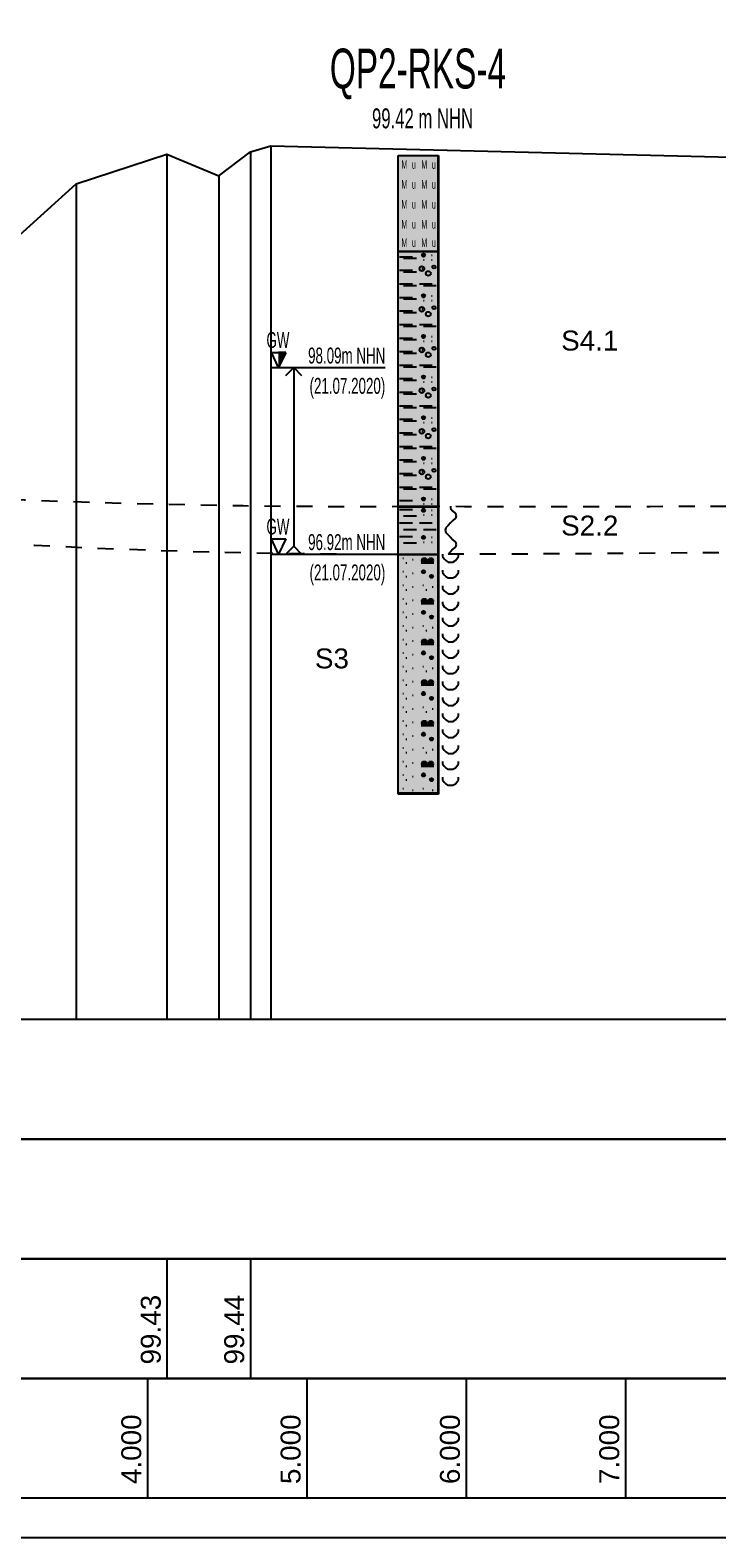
# Model space of a CAD drawing. Header units: metres. Extents: x -17 to 824, y 89 to 134.
# Tile 18 of 80: x 103.26 to 107.57, y 90.75 to 100.21. Entities that reach past the tile are written whole.
import ezdxf
from ezdxf.enums import TextEntityAlignment as Align

# ---------------------------------------------------------------- set-up
doc = ezdxf.new("R2010")
doc.units = ezdxf.units.M
doc.linetypes.add('ACAD_ISO03W100', pattern=[30, 12, -18])
for name, color, linetype in [('BG_GT_DC_RKS', 249, 'Continuous'), ('BG_GT_SCHICHT', 3, 'ACAD_ISO03W100'), ('BG_GT_TE', 6, 'Continuous'), ('BW_KOERP_GESCH', 126, 'Continuous'), ('BW_Z_BEM', 52, 'Continuous'), ('ZZ_GITTER', 40, 'Continuous')]:
    doc.layers.add(name, color=color, linetype=linetype)
doc.layers.add('ZZ_AFENSTER', color=6, linetype='Continuous', plot=False)
doc.styles.add('ARI025_V_50', font='arial.ttf', dxfattribs={"height": 0.125})
doc.styles.add('Arial', font='arial.ttf')
doc.styles.get("Standard").update_dxf_attribs({"font": 'arial.ttf'})

# ---------------------------------------------------------------- blocks, each defined once
blk = doc.blocks.new('QP2-RKS-4')
for p, q in [((-0.00255, 0), (0.00255, 0)), ((-0.00255, -0.0121), (-0.00255, 0)), ((-0.00255, 0), (0.00245, 0)), ((-0.00255, -0.08), (-0.00255, 0)), ((0.00245, 0), (0.00245, -0.08)), ((0.00255, 0), (0.00255, -0.0121)), ((-0.00255, -0.012), (0.00255, -0.012)), ((-0.00255, -0.0441), (-0.00255, -0.012)), ((0.00255, -0.0121), (-0.00255, -0.0121)), ((-0.00235, -0.0127), (-0.00075, -0.0127)), ((-0.00185, -0.0129), (-0.00025, -0.0129)), ((0.00045, -0.0125), (0.00085, -0.0125)), ((0.00046, -0.01245), (0.00084, -0.01245)), ((0.00046, -0.01255), (0.00084, -0.01255)), ((0.00048, -0.0124), (0.00082, -0.0124)), ((0.00048, -0.0126), (0.00082, -0.0126)), ((0.00052, -0.01235), (0.00078, -0.01235)), ((0.00052, -0.01265), (0.00078, -0.01265)), ((0.00065, -0.0131), (0.00075, -0.0131)), ((0.00165, -0.0125), (0.00175, -0.0125)), ((0.00165, -0.0131), (0.00175, -0.0131)), ((0.00255, -0.012), (0.00255, -0.0441)), ((-0.00235, -0.0144), (-0.00075, -0.0144)), ((-0.00185, -0.0146), (-0.00025, -0.0146)), ((0.00045, -0.0142), (0.00055, -0.0142)), ((-0.00235, -0.0161), (-0.00075, -0.0161)), ((-0.00185, -0.0163), (-0.00025, -0.0163)), ((0.00015, -0.0161), (0.00175, -0.0161)), ((0.00065, -0.0163), (0.00225, -0.0163)), ((-0.00235, -0.0178), (-0.00075, -0.0178)), ((-0.00185, -0.018), (-0.00025, -0.018)), ((0.00045, -0.0176), (0.00085, -0.0176)), ((0.00046, -0.01755), (0.00084, -0.01755)), ((0.00046, -0.01765), (0.00084, -0.01765)), ((0.00048, -0.0175), (0.00082, -0.0175)), ((0.00048, -0.0177), (0.00082, -0.0177)), ((0.00052, -0.01745), (0.00078, -0.01745)), ((0.00052, -0.01775), (0.00078, -0.01775)), ((0.00065, -0.0182), (0.00075, -0.0182)), ((0.00165, -0.0176), (0.00175, -0.0176)), ((0.00165, -0.0182), (0.00175, -0.0182)), ((-0.00235, -0.0195), (-0.00075, -0.0195)), ((-0.00185, -0.0197), (-0.00025, -0.0197)), ((0.00045, -0.0193), (0.00055, -0.0193)), ((-0.00235, -0.0212), (-0.00075, -0.0212)), ((-0.00185, -0.0214), (-0.00025, -0.0214)), ((0.00015, -0.0212), (0.00175, -0.0212)), ((0.00046, -0.02265), (0.00084, -0.02265)), ((0.00048, -0.0226), (0.00082, -0.0226)), ((0.00052, -0.02255), (0.00078, -0.02255)), ((0.00065, -0.0214), (0.00225, -0.0214)), ((-0.00235, -0.0229), (-0.00075, -0.0229)), ((-0.00185, -0.0231), (-0.00025, -0.0231)), ((0.00045, -0.0227), (0.00085, -0.0227)), ((0.00045, -0.0244), (0.00055, -0.0244)), ((0.00046, -0.02275), (0.00084, -0.02275)), ((0.00048, -0.0228), (0.00082, -0.0228)), ((0.00052, -0.02285), (0.00078, -0.02285)), ((0.00065, -0.0233), (0.00075, -0.0233)), ((0.00165, -0.0227), (0.00175, -0.0227)), ((0.00165, -0.0233), (0.00175, -0.0233)), ((-0.00235, -0.0246), (-0.00075, -0.0246)), ((-0.00235, -0.0263), (-0.00075, -0.0263)), ((-0.00185, -0.0248), (-0.00025, -0.0248)), ((0.00015, -0.0263), (0.00175, -0.0263)), ((-0.00235, -0.028), (-0.00075, -0.028)), ((-0.00185, -0.0265), (-0.00025, -0.0265)), ((-0.00185, -0.0282), (-0.00025, -0.0282)), ((0.00045, -0.0278), (0.00085, -0.0278)), ((0.00046, -0.02775), (0.00084, -0.02775)), ((0.00046, -0.02785), (0.00084, -0.02785)), ((0.00048, -0.0277), (0.00082, -0.0277)), ((0.00048, -0.0279), (0.00082, -0.0279)), ((0.00052, -0.02765), (0.00078, -0.02765)), ((0.00052, -0.02795), (0.00078, -0.02795)), ((0.00065, -0.0265), (0.00225, -0.0265)), ((0.00165, -0.0278), (0.00175, -0.0278)), ((-0.00235, -0.0297), (-0.00075, -0.0297)), ((-0.00185, -0.0299), (-0.00025, -0.0299)), ((0.00045, -0.0295), (0.00055, -0.0295)), ((0.00065, -0.0284), (0.00075, -0.0284)), ((0.00165, -0.0284), (0.00175, -0.0284)), ((-0.00235, -0.0314), (-0.00075, -0.0314)), ((-0.00185, -0.0316), (-0.00025, -0.0316)), ((0.00015, -0.0314), (0.00175, -0.0314)), ((0.00065, -0.0316), (0.00225, -0.0316)), ((-0.00235, -0.0331), (-0.00075, -0.0331)), ((-0.00185, -0.0333), (-0.00025, -0.0333)), ((0.00045, -0.0329), (0.00085, -0.0329)), ((0.00046, -0.03285), (0.00084, -0.03285)), ((0.00046, -0.03295), (0.00084, -0.03295)), ((0.00048, -0.0328), (0.00082, -0.0328)), ((0.00048, -0.033), (0.00082, -0.033)), ((0.00052, -0.03275), (0.00078, -0.03275)), ((0.00052, -0.03305), (0.00078, -0.03305)), ((0.00065, -0.0335), (0.00075, -0.0335)), ((0.00165, -0.0329), (0.00175, -0.0329)), ((0.00165, -0.0335), (0.00175, -0.0335)), ((-0.00235, -0.0348), (-0.00075, -0.0348)), ((-0.00185, -0.035), (-0.00025, -0.035)), ((0.00045, -0.0346), (0.00055, -0.0346)), ((-0.00235, -0.0365), (-0.00075, -0.0365)), ((-0.00185, -0.0367), (-0.00025, -0.0367)), ((0.00015, -0.0365), (0.00175, -0.0365)), ((0.00065, -0.0367), (0.00225, -0.0367)), ((-0.00235, -0.0382), (-0.00075, -0.0382)), ((-0.00185, -0.0384), (-0.00025, -0.0384)), ((0.00045, -0.038), (0.00085, -0.038)), ((0.00045, -0.0397), (0.00055, -0.0397)), ((0.00046, -0.03795), (0.00084, -0.03795)), ((0.00046, -0.03805), (0.00084, -0.03805)), ((0.00048, -0.0379), (0.00082, -0.0379)), ((0.00048, -0.0381), (0.00082, -0.0381)), ((0.00052, -0.03785), (0.00078, -0.03785)), ((0.00052, -0.03815), (0.00078, -0.03815)), ((0.00065, -0.0386), (0.00075, -0.0386)), ((0.00165, -0.038), (0.00175, -0.038)), ((0.00165, -0.0386), (0.00175, -0.0386)), ((-0.00235, -0.0399), (-0.00075, -0.0399)), ((-0.00235, -0.0416), (-0.00075, -0.0416)), ((-0.00185, -0.0401), (-0.00025, -0.0401)), ((0.00015, -0.0416), (0.00175, -0.0416)), ((-0.00235, -0.0433), (-0.00075, -0.0433)), ((-0.00185, -0.0418), (-0.00025, -0.0418)), ((0.00045, -0.0431), (0.00085, -0.0431)), ((0.00046, -0.04305), (0.00084, -0.04305)), ((0.00046, -0.04315), (0.00084, -0.04315)), ((0.00048, -0.043), (0.00082, -0.043)), ((0.00048, -0.0432), (0.00082, -0.0432)), ((0.00052, -0.04295), (0.00078, -0.04295)), ((0.00052, -0.04325), (0.00078, -0.04325)), ((0.00065, -0.0418), (0.00225, -0.0418)), ((0.00165, -0.0431), (0.00175, -0.0431)), ((-0.00255, -0.044), (0.00255, -0.044)), ((-0.00255, -0.0501), (-0.00255, -0.044)), ((0.00255, -0.0441), (-0.00255, -0.0441)), ((-0.00235, -0.0444), (-0.00075, -0.0444)), ((-0.00185, -0.0452), (-0.00025, -0.0452)), ((0.00045, -0.0445), (0.00085, -0.0445)), ((0.00046, -0.04445), (0.00084, -0.04445)), ((0.00046, -0.04455), (0.00084, -0.04455)), ((0.00048, -0.0444), (0.00082, -0.0444)), ((0.00048, -0.0446), (0.00082, -0.0446)), ((0.00052, -0.04435), (0.00078, -0.04435)), ((0.00052, -0.04465), (0.00078, -0.04465)), ((0.00065, -0.0437), (0.00075, -0.0437)), ((0.00065, -0.0451), (0.00075, -0.0451)), ((0.00165, -0.0437), (0.00175, -0.0437)), ((0.00165, -0.0445), (0.00175, -0.0445)), ((0.00165, -0.0451), (0.00175, -0.0451)), ((0.00255, -0.044), (0.00255, -0.0501)), ((0.00405, -0.044), (0.00405, -0.0443)), ((0.00405, -0.0443), (0.00435, -0.0446)), ((0.00435, -0.0446), (0.00465, -0.0449)), ((0.00465, -0.0449), (0.00475, -0.0452)), ((0.00475, -0.0452), (0.00465, -0.0455)), ((-0.00235, -0.0461), (-0.00075, -0.0461)), ((-0.00185, -0.0469), (-0.00025, -0.0469)), ((0.00015, -0.0461), (0.00175, -0.0461)), ((0.00065, -0.0469), (0.00225, -0.0469)), ((0.00345, -0.0467), (0.00335, -0.047)), ((0.00335, -0.047), (0.00345, -0.0473)), ((0.00375, -0.0464), (0.00345, -0.0467)), ((0.00405, -0.0461), (0.00375, -0.0464)), ((0.00435, -0.0458), (0.00405, -0.0461)), ((0.00465, -0.0455), (0.00435, -0.0458)), ((-0.00235, -0.0478), (-0.00075, -0.0478)), ((-0.00185, -0.0486), (-0.00025, -0.0486)), ((0.00045, -0.0479), (0.00085, -0.0479)), ((0.00046, -0.04785), (0.00084, -0.04785)), ((0.00046, -0.04795), (0.00084, -0.04795)), ((0.00048, -0.0478), (0.00082, -0.0478)), ((0.00048, -0.048), (0.00082, -0.048)), ((0.00052, -0.04775), (0.00078, -0.04775)), ((0.00052, -0.04805), (0.00078, -0.04805)), ((0.00065, -0.0485), (0.00075, -0.0485)), ((0.00165, -0.0479), (0.00175, -0.0479)), ((0.00165, -0.0485), (0.00175, -0.0485)), ((0.00345, -0.0473), (0.00375, -0.0476)), ((0.00375, -0.0476), (0.00405, -0.0479)), ((0.00405, -0.0479), (0.00435, -0.0482)), ((0.00435, -0.0482), (0.00465, -0.0485)), ((0.00465, -0.0491), (0.00435, -0.0494)), ((0.00465, -0.0485), (0.00475, -0.0488)), ((0.00475, -0.0488), (0.00465, -0.0491)), ((-0.00255, -0.05), (0.00255, -0.05)), ((-0.00255, -0.0801), (-0.00255, -0.05)), ((0.00255, -0.0501), (-0.00255, -0.0501)), ((-0.00195, -0.0505), (-0.00185, -0.0505)), ((-0.00075, -0.0507), (-0.00065, -0.0507)), ((0.00045, -0.05075), (0.00105, -0.05075)), ((0.00045, -0.0508), (0.00105, -0.0508)), ((0.00045, -0.05085), (0.00105, -0.05085)), ((0.00047, -0.0507), (0.00103, -0.0507)), ((0.00047, -0.0509), (0.00103, -0.0509)), ((0.00049, -0.05065), (0.00101, -0.05065)), ((0.00049, -0.05095), (0.00101, -0.05095)), ((0.00053, -0.0506), (0.00097, -0.0506)), ((0.00053, -0.051), (0.00097, -0.051)), ((0.00058, -0.05055), (0.00092, -0.05055)), ((0.00058, -0.05105), (0.00092, -0.05105)), ((0.00125, -0.05075), (0.00185, -0.05075)), ((0.00125, -0.0508), (0.00185, -0.0508)), ((0.00125, -0.05085), (0.00185, -0.05085)), ((0.00127, -0.0507), (0.00183, -0.0507)), ((0.00127, -0.0509), (0.00183, -0.0509)), ((0.00129, -0.05065), (0.00181, -0.05065)), ((0.00129, -0.05095), (0.00181, -0.05095)), ((0.00133, -0.0506), (0.00177, -0.0506)), ((0.00133, -0.051), (0.00177, -0.051)), ((0.00138, -0.05055), (0.00172, -0.05055)), ((0.00138, -0.05105), (0.00172, -0.05105)), ((0.00255, -0.05), (0.00255, -0.0801)), ((0.00305, -0.05), (0.00305, -0.0503)), ((0.00305, -0.0503), (0.00325, -0.0506)), ((0.00325, -0.0506), (0.00345, -0.0508)), ((0.00345, -0.0508), (0.00375, -0.051)), ((0.00405, -0.0497), (0.00375, -0.05)), ((0.00375, -0.051), (0.00405, -0.051)), ((0.00435, -0.0494), (0.00405, -0.0497)), ((0.00405, -0.051), (0.00435, -0.051)), ((0.00435, -0.051), (0.00465, -0.0508)), ((0.00465, -0.0508), (0.00485, -0.0506)), ((0.00485, -0.0506), (0.00505, -0.0503)), ((0.00505, -0.0503), (0.00505, -0.05)), ((-0.00195, -0.0522), (-0.00185, -0.0522)), ((-0.00155, -0.0511), (-0.00145, -0.0511)), ((-0.00155, -0.0528), (-0.00145, -0.0528)), ((-0.00075, -0.0524), (-0.00065, -0.0524)), ((0.00035, -0.0511), (0.00195, -0.0511)), ((0.00045, -0.0522), (0.00085, -0.0522)), ((0.00046, -0.05215), (0.00084, -0.05215)), ((0.00046, -0.05225), (0.00084, -0.05225)), ((0.00048, -0.0521), (0.00082, -0.0521)), ((0.00048, -0.0523), (0.00082, -0.0523)), ((0.00052, -0.05205), (0.00078, -0.05205)), ((0.00052, -0.05235), (0.00078, -0.05235)), ((0.00145, -0.0528), (0.00185, -0.0528)), ((0.00146, -0.05275), (0.00184, -0.05275)), ((0.00146, -0.05285), (0.00184, -0.05285)), ((0.00148, -0.0527), (0.00182, -0.0527)), ((0.00148, -0.0529), (0.00182, -0.0529)), ((0.00152, -0.05265), (0.00178, -0.05265)), ((0.00152, -0.05295), (0.00178, -0.05295)), ((0.00305, -0.052), (0.00305, -0.0523)), ((0.00305, -0.0523), (0.00325, -0.0526)), ((0.00325, -0.0526), (0.00345, -0.0528)), ((0.00345, -0.0528), (0.00375, -0.053)), ((0.00435, -0.053), (0.00465, -0.0528)), ((0.00465, -0.0528), (0.00485, -0.0526)), ((0.00485, -0.0526), (0.00505, -0.0523)), ((0.00505, -0.0523), (0.00505, -0.052)), ((-0.00195, -0.0539), (-0.00185, -0.0539)), ((-0.00155, -0.0545), (-0.00145, -0.0545)), ((-0.00075, -0.0541), (-0.00065, -0.0541)), ((0.00055, -0.0539), (0.00065, -0.0539)), ((0.00095, -0.0545), (0.00105, -0.0545)), ((0.00175, -0.0541), (0.00185, -0.0541)), ((0.00305, -0.054), (0.00305, -0.0543)), ((0.00305, -0.0543), (0.00325, -0.0546)), ((0.00325, -0.0546), (0.00345, -0.0548)), ((0.00345, -0.0548), (0.00375, -0.055)), ((0.00375, -0.053), (0.00405, -0.053)), ((0.00405, -0.053), (0.00435, -0.053)), ((0.00435, -0.055), (0.00465, -0.0548)), ((0.00465, -0.0548), (0.00485, -0.0546)), ((0.00485, -0.0546), (0.00505, -0.0543)), ((0.00505, -0.0543), (0.00505, -0.054)), ((-0.00195, -0.0556), (-0.00185, -0.0556)), ((-0.00155, -0.0562), (-0.00145, -0.0562)), ((-0.00075, -0.0558), (-0.00065, -0.0558)), ((0.00035, -0.0562), (0.00195, -0.0562)), ((0.00045, -0.05585), (0.00105, -0.05585)), ((0.00045, -0.0559), (0.00105, -0.0559)), ((0.00045, -0.05595), (0.00105, -0.05595)), ((0.00047, -0.0558), (0.00103, -0.0558)), ((0.00047, -0.056), (0.00103, -0.056)), ((0.00049, -0.05575), (0.00101, -0.05575)), ((0.00049, -0.05605), (0.00101, -0.05605)), ((0.00053, -0.0557), (0.00097, -0.0557)), ((0.00053, -0.0561), (0.00097, -0.0561)), ((0.00058, -0.05565), (0.00092, -0.05565)), ((0.00058, -0.05615), (0.00092, -0.05615)), ((0.00125, -0.05585), (0.00185, -0.05585)), ((0.00125, -0.0559), (0.00185, -0.0559)), ((0.00125, -0.05595), (0.00185, -0.05595)), ((0.00127, -0.0558), (0.00183, -0.0558)), ((0.00127, -0.056), (0.00183, -0.056)), ((0.00129, -0.05575), (0.00181, -0.05575)), ((0.00129, -0.05605), (0.00181, -0.05605)), ((0.00133, -0.0557), (0.00177, -0.0557)), ((0.00133, -0.0561), (0.00177, -0.0561)), ((0.00138, -0.05565), (0.00172, -0.05565)), ((0.00138, -0.05615), (0.00172, -0.05615)), ((0.00305, -0.056), (0.00305, -0.0563)), ((0.00305, -0.0563), (0.00325, -0.0566)), ((0.00325, -0.0566), (0.00345, -0.0568)), ((0.00375, -0.055), (0.00405, -0.055)), ((0.00405, -0.055), (0.00435, -0.055)), ((0.00465, -0.0568), (0.00485, -0.0566)), ((0.00485, -0.0566), (0.00505, -0.0563)), ((0.00505, -0.0563), (0.00505, -0.056)), ((-0.00195, -0.0573), (-0.00185, -0.0573)), ((-0.00155, -0.0579), (-0.00145, -0.0579)), ((-0.00075, -0.0575), (-0.00065, -0.0575)), ((0.00045, -0.0573), (0.00085, -0.0573)), ((0.00046, -0.05725), (0.00084, -0.05725)), ((0.00046, -0.05735), (0.00084, -0.05735)), ((0.00048, -0.0572), (0.00082, -0.0572)), ((0.00048, -0.0574), (0.00082, -0.0574)), ((0.00052, -0.05715), (0.00078, -0.05715)), ((0.00052, -0.05745), (0.00078, -0.05745)), ((0.00145, -0.0579), (0.00185, -0.0579)), ((0.00146, -0.05785), (0.00184, -0.05785)), ((0.00146, -0.05795), (0.00184, -0.05795)), ((0.00148, -0.0578), (0.00182, -0.0578)), ((0.00148, -0.058), (0.00182, -0.058)), ((0.00152, -0.05775), (0.00178, -0.05775)), ((0.00152, -0.05805), (0.00178, -0.05805)), ((0.00305, -0.058), (0.00305, -0.0583)), ((0.00305, -0.0583), (0.00325, -0.0586)), ((0.00325, -0.0586), (0.00345, -0.0588)), ((0.00345, -0.0568), (0.00375, -0.057)), ((0.00375, -0.057), (0.00405, -0.057)), ((0.00405, -0.057), (0.00435, -0.057)), ((0.00435, -0.057), (0.00465, -0.0568)), ((0.00465, -0.0588), (0.00485, -0.0586)), ((0.00485, -0.0586), (0.00505, -0.0583)), ((0.00505, -0.0583), (0.00505, -0.058)), ((-0.00195, -0.059), (-0.00185, -0.059)), ((-0.00155, -0.0596), (-0.00145, -0.0596)), ((-0.00075, -0.0592), (-0.00065, -0.0592)), ((0.00055, -0.059), (0.00065, -0.059)), ((0.00095, -0.0596), (0.00105, -0.0596)), ((0.00175, -0.0592), (0.00185, -0.0592)), ((0.00305, -0.06), (0.00305, -0.0603)), ((0.00305, -0.0603), (0.00325, -0.0606)), ((0.00345, -0.0588), (0.00375, -0.059)), ((0.00375, -0.059), (0.00405, -0.059)), ((0.00405, -0.059), (0.00435, -0.059)), ((0.00435, -0.059), (0.00465, -0.0588)), ((0.00485, -0.0606), (0.00505, -0.0603)), ((0.00505, -0.0603), (0.00505, -0.06)), ((-0.00195, -0.0607), (-0.00185, -0.0607)), ((-0.00195, -0.0624), (-0.00185, -0.0624)), ((-0.00155, -0.0613), (-0.00145, -0.0613)), ((-0.00075, -0.0609), (-0.00065, -0.0609)), ((0.00035, -0.0613), (0.00195, -0.0613)), ((0.00045, -0.06095), (0.00105, -0.06095)), ((0.00045, -0.061), (0.00105, -0.061)), ((0.00045, -0.06105), (0.00105, -0.06105)), ((0.00045, -0.0624), (0.00085, -0.0624)), ((0.00046, -0.06235), (0.00084, -0.06235)), ((0.00047, -0.0609), (0.00103, -0.0609)), ((0.00047, -0.0611), (0.00103, -0.0611)), ((0.00048, -0.0623), (0.00082, -0.0623)), ((0.00049, -0.06085), (0.00101, -0.06085)), ((0.00049, -0.06115), (0.00101, -0.06115)), ((0.00052, -0.06225), (0.00078, -0.06225)), ((0.00053, -0.0608), (0.00097, -0.0608)), ((0.00053, -0.0612), (0.00097, -0.0612)), ((0.00058, -0.06075), (0.00092, -0.06075)), ((0.00058, -0.06125), (0.00092, -0.06125)), ((0.00125, -0.06095), (0.00185, -0.06095)), ((0.00125, -0.061), (0.00185, -0.061)), ((0.00125, -0.06105), (0.00185, -0.06105)), ((0.00127, -0.0609), (0.00183, -0.0609)), ((0.00127, -0.0611), (0.00183, -0.0611)), ((0.00129, -0.06085), (0.00181, -0.06085)), ((0.00129, -0.06115), (0.00181, -0.06115)), ((0.00133, -0.0608), (0.00177, -0.0608)), ((0.00133, -0.0612), (0.00177, -0.0612)), ((0.00138, -0.06075), (0.00172, -0.06075)), ((0.00138, -0.06125), (0.00172, -0.06125)), ((0.00305, -0.062), (0.00305, -0.0623)), ((0.00305, -0.0623), (0.00325, -0.0626)), ((0.00325, -0.0606), (0.00345, -0.0608)), ((0.00345, -0.0608), (0.00375, -0.061)), ((0.00375, -0.061), (0.00405, -0.061)), ((0.00405, -0.061), (0.00435, -0.061)), ((0.00435, -0.061), (0.00465, -0.0608)), ((0.00465, -0.0608), (0.00485, -0.0606)), ((0.00485, -0.0626), (0.00505, -0.0623)), ((0.00505, -0.0623), (0.00505, -0.062)), ((-0.00195, -0.0641), (-0.00185, -0.0641)), ((-0.00155, -0.063), (-0.00145, -0.063)), ((-0.00075, -0.0626), (-0.00065, -0.0626)), ((0.00046, -0.06245), (0.00084, -0.06245)), ((0.00048, -0.0625), (0.00082, -0.0625)), ((0.00052, -0.06255), (0.00078, -0.06255)), ((0.00055, -0.0641), (0.00065, -0.0641)), ((0.00145, -0.063), (0.00185, -0.063)), ((0.00146, -0.06295), (0.00184, -0.06295)), ((0.00146, -0.06305), (0.00184, -0.06305)), ((0.00148, -0.0629), (0.00182, -0.0629)), ((0.00148, -0.0631), (0.00182, -0.0631)), ((0.00152, -0.06285), (0.00178, -0.06285)), ((0.00152, -0.06315), (0.00178, -0.06315)), ((0.00305, -0.064), (0.00305, -0.0643)), ((0.00325, -0.0626), (0.00345, -0.0628)), ((0.00345, -0.0628), (0.00375, -0.063)), ((0.00375, -0.063), (0.00405, -0.063)), ((0.00405, -0.063), (0.00435, -0.063)), ((0.00435, -0.063), (0.00465, -0.0628)), ((0.00465, -0.0628), (0.00485, -0.0626)), ((0.00505, -0.0643), (0.00505, -0.064)), ((-0.00195, -0.0658), (-0.00185, -0.0658)), ((-0.00155, -0.0647), (-0.00145, -0.0647)), ((-0.00075, -0.0643), (-0.00065, -0.0643)), ((-0.00075, -0.066), (-0.00065, -0.066)), ((0.00045, -0.06605), (0.00105, -0.06605)), ((0.00045, -0.0661), (0.00105, -0.0661)), ((0.00045, -0.06615), (0.00105, -0.06615)), ((0.00047, -0.066), (0.00103, -0.066)), ((0.00049, -0.06595), (0.00101, -0.06595)), ((0.00053, -0.0659), (0.00097, -0.0659)), ((0.00058, -0.06585), (0.00092, -0.06585)), ((0.00095, -0.0647), (0.00105, -0.0647)), ((0.00125, -0.06605), (0.00185, -0.06605)), ((0.00125, -0.0661), (0.00185, -0.0661)), ((0.00125, -0.06615), (0.00185, -0.06615)), ((0.00127, -0.066), (0.00183, -0.066)), ((0.00129, -0.06595), (0.00181, -0.06595)), ((0.00133, -0.0659), (0.00177, -0.0659)), ((0.00138, -0.06585), (0.00172, -0.06585)), ((0.00175, -0.0643), (0.00185, -0.0643)), ((0.00305, -0.0643), (0.00325, -0.0646)), ((0.00305, -0.066), (0.00305, -0.0663)), ((0.00325, -0.0646), (0.00345, -0.0648)), ((0.00345, -0.0648), (0.00375, -0.065)), ((0.00375, -0.065), (0.00405, -0.065)), ((0.00405, -0.065), (0.00435, -0.065)), ((0.00435, -0.065), (0.00465, -0.0648)), ((0.00465, -0.0648), (0.00485, -0.0646)), ((0.00485, -0.0646), (0.00505, -0.0643)), ((0.00505, -0.0663), (0.00505, -0.066)), ((-0.00195, -0.0675), (-0.00185, -0.0675)), ((-0.00155, -0.0664), (-0.00145, -0.0664)), ((-0.00075, -0.0677), (-0.00065, -0.0677)), ((0.00035, -0.0664), (0.00195, -0.0664)), ((0.00045, -0.0675), (0.00085, -0.0675)), ((0.00046, -0.06745), (0.00084, -0.06745)), ((0.00046, -0.06755), (0.00084, -0.06755)), ((0.00047, -0.0662), (0.00103, -0.0662)), ((0.00048, -0.0674), (0.00082, -0.0674)), ((0.00048, -0.0676), (0.00082, -0.0676)), ((0.00049, -0.06625), (0.00101, -0.06625)), ((0.00052, -0.06735), (0.00078, -0.06735)), ((0.00052, -0.06765), (0.00078, -0.06765)), ((0.00053, -0.0663), (0.00097, -0.0663)), ((0.00058, -0.06635), (0.00092, -0.06635)), ((0.00127, -0.0662), (0.00183, -0.0662)), ((0.00129, -0.06625), (0.00181, -0.06625)), ((0.00133, -0.0663), (0.00177, -0.0663)), ((0.00138, -0.06635), (0.00172, -0.06635)), ((0.00146, -0.06805), (0.00184, -0.06805)), ((0.00148, -0.068), (0.00182, -0.068)), ((0.00152, -0.06795), (0.00178, -0.06795)), ((0.00305, -0.0663), (0.00325, -0.0666)), ((0.00305, -0.068), (0.00305, -0.0683)), ((0.00325, -0.0666), (0.00345, -0.0668)), ((0.00345, -0.0668), (0.00375, -0.067)), ((0.00375, -0.067), (0.00405, -0.067)), ((0.00405, -0.067), (0.00435, -0.067)), ((0.00435, -0.067), (0.00465, -0.0668)), ((0.00465, -0.0668), (0.00485, -0.0666)), ((0.00485, -0.0666), (0.00505, -0.0663)), ((0.00505, -0.0683), (0.00505, -0.068)), ((-0.00195, -0.0692), (-0.00185, -0.0692)), ((-0.00155, -0.0681), (-0.00145, -0.0681)), ((-0.00155, -0.0698), (-0.00145, -0.0698)), ((-0.00075, -0.0694), (-0.00065, -0.0694)), ((0.00055, -0.0692), (0.00065, -0.0692)), ((0.00095, -0.0698), (0.00105, -0.0698)), ((0.00145, -0.0681), (0.00185, -0.0681)), ((0.00146, -0.06815), (0.00184, -0.06815)), ((0.00148, -0.0682), (0.00182, -0.0682)), ((0.00152, -0.06825), (0.00178, -0.06825)), ((0.00175, -0.0694), (0.00185, -0.0694)), ((0.00305, -0.0683), (0.00325, -0.0686)), ((0.00325, -0.0686), (0.00345, -0.0688)), ((0.00345, -0.0688), (0.00375, -0.069)), ((0.00375, -0.069), (0.00405, -0.069)), ((0.00405, -0.069), (0.00435, -0.069)), ((0.00435, -0.069), (0.00465, -0.0688)), ((0.00465, -0.0688), (0.00485, -0.0686)), ((0.00485, -0.0686), (0.00505, -0.0683)), ((-0.00195, -0.0709), (-0.00185, -0.0709)), ((-0.00155, -0.0715), (-0.00145, -0.0715)), ((-0.00075, -0.0711), (-0.00065, -0.0711)), ((0.00035, -0.0715), (0.00195, -0.0715)), ((0.00045, -0.07115), (0.00105, -0.07115)), ((0.00045, -0.0712), (0.00105, -0.0712)), ((0.00045, -0.07125), (0.00105, -0.07125)), ((0.00047, -0.0711), (0.00103, -0.0711)), ((0.00047, -0.0713), (0.00103, -0.0713)), ((0.00049, -0.07105), (0.00101, -0.07105)), ((0.00049, -0.07135), (0.00101, -0.07135)), ((0.00053, -0.071), (0.00097, -0.071)), ((0.00053, -0.0714), (0.00097, -0.0714)), ((0.00058, -0.07095), (0.00092, -0.07095)), ((0.00058, -0.07145), (0.00092, -0.07145)), ((0.00125, -0.07115), (0.00185, -0.07115)), ((0.00125, -0.0712), (0.00185, -0.0712)), ((0.00125, -0.07125), (0.00185, -0.07125)), ((0.00127, -0.0711), (0.00183, -0.0711)), ((0.00127, -0.0713), (0.00183, -0.0713)), ((0.00129, -0.07105), (0.00181, -0.07105)), ((0.00129, -0.07135), (0.00181, -0.07135)), ((0.00133, -0.071), (0.00177, -0.071)), ((0.00133, -0.0714), (0.00177, -0.0714)), ((0.00138, -0.07095), (0.00172, -0.07095)), ((0.00138, -0.07145), (0.00172, -0.07145)), ((0.00305, -0.07), (0.00305, -0.0703)), ((0.00305, -0.0703), (0.00325, -0.0706)), ((0.00325, -0.0706), (0.00345, -0.0708)), ((0.00345, -0.0708), (0.00375, -0.071)), ((0.00375, -0.071), (0.00405, -0.071)), ((0.00405, -0.071), (0.00435, -0.071)), ((0.00435, -0.071), (0.00465, -0.0708)), ((0.00465, -0.0708), (0.00485, -0.0706)), ((0.00485, -0.0706), (0.00505, -0.0703)), ((0.00505, -0.0703), (0.00505, -0.07)), ((-0.00195, -0.0726), (-0.00185, -0.0726)), ((-0.00155, -0.0732), (-0.00145, -0.0732)), ((-0.00075, -0.0728), (-0.00065, -0.0728)), ((0.00045, -0.0726), (0.00085, -0.0726)), ((0.00046, -0.07255), (0.00084, -0.07255)), ((0.00046, -0.07265), (0.00084, -0.07265)), ((0.00048, -0.0725), (0.00082, -0.0725)), ((0.00048, -0.0727), (0.00082, -0.0727)), ((0.00052, -0.07245), (0.00078, -0.07245)), ((0.00052, -0.07275), (0.00078, -0.07275)), ((0.00145, -0.0732), (0.00185, -0.0732)), ((0.00146, -0.07315), (0.00184, -0.07315)), ((0.00146, -0.07325), (0.00184, -0.07325)), ((0.00148, -0.0731), (0.00182, -0.0731)), ((0.00148, -0.0733), (0.00182, -0.0733)), ((0.00152, -0.07305), (0.00178, -0.07305)), ((0.00152, -0.07335), (0.00178, -0.07335)), ((0.00305, -0.072), (0.00305, -0.0723)), ((0.00305, -0.0723), (0.00325, -0.0726)), ((0.00325, -0.0726), (0.00345, -0.0728)), ((0.00345, -0.0728), (0.00375, -0.073)), ((0.00375, -0.073), (0.00405, -0.073)), ((0.00405, -0.073), (0.00435, -0.073)), ((0.00435, -0.073), (0.00465, -0.0728)), ((0.00465, -0.0728), (0.00485, -0.0726)), ((0.00485, -0.0726), (0.00505, -0.0723)), ((0.00505, -0.0723), (0.00505, -0.072)), ((-0.00195, -0.0743), (-0.00185, -0.0743)), ((-0.00155, -0.0749), (-0.00145, -0.0749)), ((-0.00075, -0.0745), (-0.00065, -0.0745)), ((0.00055, -0.0743), (0.00065, -0.0743)), ((0.00095, -0.0749), (0.00105, -0.0749)), ((0.00175, -0.0745), (0.00185, -0.0745)), ((0.00305, -0.074), (0.00305, -0.0743)), ((0.00305, -0.0743), (0.00325, -0.0746)), ((0.00325, -0.0746), (0.00345, -0.0748)), ((0.00345, -0.0748), (0.00375, -0.075)), ((0.00375, -0.075), (0.00405, -0.075)), ((0.00405, -0.075), (0.00435, -0.075)), ((0.00435, -0.075), (0.00465, -0.0748)), ((0.00465, -0.0748), (0.00485, -0.0746)), ((0.00485, -0.0746), (0.00505, -0.0743)), ((0.00505, -0.0743), (0.00505, -0.074)), ((-0.00195, -0.076), (-0.00185, -0.076)), ((-0.00155, -0.0766), (-0.00145, -0.0766)), ((-0.00075, -0.0762), (-0.00065, -0.0762)), ((0.00035, -0.0766), (0.00195, -0.0766)), ((0.00045, -0.07625), (0.00105, -0.07625)), ((0.00045, -0.0763), (0.00105, -0.0763)), ((0.00045, -0.07635), (0.00105, -0.07635)), ((0.00047, -0.0762), (0.00103, -0.0762)), ((0.00047, -0.0764), (0.00103, -0.0764)), ((0.00049, -0.07615), (0.00101, -0.07615)), ((0.00049, -0.07645), (0.00101, -0.07645)), ((0.00053, -0.0761), (0.00097, -0.0761)), ((0.00053, -0.0765), (0.00097, -0.0765)), ((0.00058, -0.07605), (0.00092, -0.07605)), ((0.00058, -0.07655), (0.00092, -0.07655)), ((0.00125, -0.07625), (0.00185, -0.07625)), ((0.00125, -0.0763), (0.00185, -0.0763)), ((0.00125, -0.07635), (0.00185, -0.07635)), ((0.00127, -0.0762), (0.00183, -0.0762)), ((0.00127, -0.0764), (0.00183, -0.0764)), ((0.00129, -0.07615), (0.00181, -0.07615)), ((0.00129, -0.07645), (0.00181, -0.07645)), ((0.00133, -0.0761), (0.00177, -0.0761)), ((0.00133, -0.0765), (0.00177, -0.0765)), ((0.00138, -0.07605), (0.00172, -0.07605)), ((0.00138, -0.07655), (0.00172, -0.07655)), ((0.00305, -0.076), (0.00305, -0.0763)), ((0.00305, -0.0763), (0.00325, -0.0766)), ((0.00325, -0.0766), (0.00345, -0.0768)), ((0.00345, -0.0768), (0.00375, -0.077)), ((0.00375, -0.077), (0.00405, -0.077)), ((0.00405, -0.077), (0.00435, -0.077)), ((0.00435, -0.077), (0.00465, -0.0768)), ((0.00465, -0.0768), (0.00485, -0.0766)), ((0.00485, -0.0766), (0.00505, -0.0763)), ((0.00505, -0.0763), (0.00505, -0.076)), ((-0.00195, -0.0777), (-0.00185, -0.0777)), ((-0.00195, -0.0794), (-0.00185, -0.0794)), ((-0.00155, -0.0783), (-0.00145, -0.0783)), ((-0.00075, -0.0779), (-0.00065, -0.0779)), ((0.00045, -0.0777), (0.00085, -0.0777)), ((0.00046, -0.07765), (0.00084, -0.07765)), ((0.00046, -0.07775), (0.00084, -0.07775)), ((0.00048, -0.0776), (0.00082, -0.0776)), ((0.00048, -0.0778), (0.00082, -0.0778)), ((0.00052, -0.07755), (0.00078, -0.07755)), ((0.00052, -0.07785), (0.00078, -0.07785)), ((0.00055, -0.0794), (0.00065, -0.0794)), ((0.00145, -0.0783), (0.00185, -0.0783)), ((0.00146, -0.07825), (0.00184, -0.07825)), ((0.00146, -0.07835), (0.00184, -0.07835)), ((0.00148, -0.0782), (0.00182, -0.0782)), ((0.00148, -0.0784), (0.00182, -0.0784)), ((0.00152, -0.07815), (0.00178, -0.07815)), ((0.00152, -0.07845), (0.00178, -0.07845)), ((0.00305, -0.078), (0.00305, -0.0783)), ((0.00305, -0.0783), (0.00325, -0.0786)), ((0.00325, -0.0786), (0.00345, -0.0788)), ((0.00345, -0.0788), (0.00375, -0.079)), ((0.00375, -0.079), (0.00405, -0.079)), ((0.00405, -0.079), (0.00435, -0.079)), ((0.00435, -0.079), (0.00465, -0.0788)), ((0.00465, -0.0788), (0.00485, -0.0786)), ((0.00485, -0.0786), (0.00505, -0.0783)), ((0.00505, -0.0783), (0.00505, -0.078)), ((0.00245, -0.08), (-0.00255, -0.08)), ((0.00255, -0.0801), (-0.00255, -0.0801)), ((-0.00155, -0.08), (-0.00145, -0.08)), ((-0.00075, -0.0796), (-0.00065, -0.0796)), ((0.00095, -0.08), (0.00105, -0.08)), ((0.00175, -0.0796), (0.00185, -0.0796))]:
    blk.add_line(p, q)
at = {"color": 160}
for p, q in [((-0.01755, -0.0266), (-0.01845, -0.0247)), ((-0.01845, -0.0247), (-0.01665, -0.0247)), ((-0.01665, -0.0247), (-0.01755, -0.0266)), ((-0.01665, -0.0247), (-0.01755, -0.0247)), ((-0.01667, -0.02475), (-0.01755, -0.02475)), ((-0.0167, -0.0248), (-0.01755, -0.0248)), ((-0.01672, -0.02485), (-0.01755, -0.02485)), ((-0.01674, -0.0249), (-0.01755, -0.0249)), ((-0.01677, -0.02495), (-0.01755, -0.02495)), ((-0.01679, -0.025), (-0.01755, -0.025)), ((-0.01682, -0.02505), (-0.01755, -0.02505)), ((-0.01684, -0.0251), (-0.01755, -0.0251)), ((-0.01686, -0.02515), (-0.01755, -0.02515)), ((-0.01689, -0.0252), (-0.01755, -0.0252)), ((-0.01691, -0.02525), (-0.01755, -0.02525)), ((-0.01693, -0.0253), (-0.01755, -0.0253)), ((-0.01696, -0.02535), (-0.01755, -0.02535)), ((-0.01698, -0.0254), (-0.01755, -0.0254)), ((-0.01701, -0.02545), (-0.01755, -0.02545)), ((-0.01703, -0.0255), (-0.01755, -0.0255)), ((-0.01705, -0.02555), (-0.01755, -0.02555)), ((-0.01708, -0.0256), (-0.01755, -0.0256)), ((-0.0171, -0.02565), (-0.01755, -0.02565)), ((-0.01712, -0.0257), (-0.01755, -0.0257)), ((-0.01715, -0.02575), (-0.01755, -0.02575)), ((-0.01717, -0.0258), (-0.01755, -0.0258)), ((-0.01719, -0.02585), (-0.01755, -0.02585)), ((-0.01722, -0.0259), (-0.01755, -0.0259)), ((-0.01724, -0.02595), (-0.01755, -0.02595)), ((-0.01727, -0.026), (-0.01755, -0.026)), ((-0.01729, -0.02605), (-0.01755, -0.02605)), ((-0.01731, -0.0261), (-0.01755, -0.0261)), ((-0.01734, -0.02615), (-0.01755, -0.02615)), ((-0.01736, -0.0262), (-0.01755, -0.0262)), ((-0.01738, -0.02625), (-0.01755, -0.02625)), ((-0.01741, -0.0263), (-0.01755, -0.0263)), ((-0.01743, -0.02635), (-0.01755, -0.02635)), ((-0.01746, -0.0264), (-0.01755, -0.0264)), ((-0.01748, -0.02645), (-0.01755, -0.02645)), ((-0.01845, -0.0266), (-0.00415, -0.0266)), ((-0.0175, -0.0265), (-0.01755, -0.0265)), ((-0.01753, -0.02655), (-0.01755, -0.02655)), ((-0.01665, -0.0276), (-0.01565, -0.0266)), ((-0.01565, -0.0266), (-0.01465, -0.0276)), ((-0.01565, -0.0266), (-0.01565, -0.049)), ((-0.01755, -0.05), (-0.01845, -0.0481)), ((-0.01845, -0.0481), (-0.01665, -0.0481)), ((-0.01665, -0.0481), (-0.01755, -0.05)), ((-0.01665, -0.05), (-0.01565, -0.049)), ((-0.01565, -0.049), (-0.01465, -0.05)), ((-0.01845, -0.05), (-0.00415, -0.05))]:
    blk.add_line(p, q, dxfattribs=at)
for centre, radius in [((0.00065, -0.0125), 0.0002), ((0.00045, -0.0142), 0.0003), ((0.00125, -0.0148), 0.0003), ((0.00195, -0.014), 0.0002), ((0.00065, -0.0176), 0.0002), ((0.00195, -0.0191), 0.0002), ((0.00045, -0.0193), 0.0003), ((0.00125, -0.0199), 0.0003), ((0.00065, -0.0227), 0.0002), ((0.00045, -0.0244), 0.0003), ((0.00195, -0.0242), 0.0002), ((0.00125, -0.025), 0.0003), ((0.00065, -0.0278), 0.0002), ((0.00045, -0.0295), 0.0003), ((0.00125, -0.0301), 0.0003), ((0.00195, -0.0293), 0.0002), ((0.00065, -0.0329), 0.0002), ((0.00045, -0.0346), 0.0003), ((0.00125, -0.0352), 0.0003), ((0.00195, -0.0344), 0.0002), ((0.00065, -0.038), 0.0002), ((0.00045, -0.0397), 0.0003), ((0.00195, -0.0395), 0.0002), ((0.00125, -0.0403), 0.0003), ((0.00065, -0.0431), 0.0002), ((0.00065, -0.0445), 0.0002), ((0.00065, -0.0479), 0.0002), ((0.00075, -0.0508), 0.0003), ((0.00155, -0.0508), 0.0003), ((0.00065, -0.0522), 0.0002), ((0.00165, -0.0528), 0.0002), ((0.00075, -0.0559), 0.0003), ((0.00155, -0.0559), 0.0003), ((0.00065, -0.0573), 0.0002), ((0.00165, -0.0579), 0.0002), ((0.00075, -0.061), 0.0003), ((0.00065, -0.0624), 0.0002), ((0.00155, -0.061), 0.0003), ((0.00165, -0.063), 0.0002), ((0.00075, -0.0661), 0.0003), ((0.00155, -0.0661), 0.0003), ((0.00065, -0.0675), 0.0002), ((0.00165, -0.0681), 0.0002), ((0.00075, -0.0712), 0.0003), ((0.00155, -0.0712), 0.0003), ((0.00065, -0.0726), 0.0002), ((0.00165, -0.0732), 0.0002), ((0.00075, -0.0763), 0.0003), ((0.00065, -0.0777), 0.0002), ((0.00155, -0.0763), 0.0003), ((0.00165, -0.0783), 0.0002)]:
    blk.add_circle(centre, radius)
at = {"color": 30}
blk.add_solid([(-0.00255, 0), (0.00255, 0), (-0.00255, -0.0121), (0.00255, -0.0121)], dxfattribs=at)
at = {"color": 15}
blk.add_solid([(-0.00255, -0.012), (0.00255, -0.012), (-0.00255, -0.0441), (0.00255, -0.0441)], dxfattribs=at)
at = {"color": 191}
blk.add_solid([(-0.00255, -0.044), (0.00255, -0.044), (-0.00255, -0.0501), (0.00255, -0.0501)], dxfattribs=at)
at = {"color": 33}
blk.add_solid([(-0.00255, -0.05), (0.00255, -0.05), (-0.00255, -0.0801), (0.00255, -0.0801)], dxfattribs=at)
at = {"width": 0.6}
for s, height, p in [('QP2-RKS-4', 0.005, (-0.00005, 0.0084)), ('  99.42 m NHN', 0.0025, (-0.00005, 0.0034))]:
    blk.add_text(s, height=height, dxfattribs=at).set_placement(p, align=Align.CENTER)
for s, p in [('M', (-0.00175, -0.0006)), ('u', (-0.00055, -0.0006)), ('M', (0.00075, -0.0006)), ('u', (0.00195, -0.0006)), ('M', (-0.00175, -0.0031)), ('u', (-0.00055, -0.0031)), ('M', (0.00075, -0.0031)), ('u', (0.00195, -0.0031)), ('M', (-0.00175, -0.0056)), ('M', (0.00075, -0.0056)), ('u', (-0.00055, -0.0056)), ('u', (0.00195, -0.0056)), ('M', (-0.00175, -0.0081)), ('u', (-0.00055, -0.0081)), ('M', (0.00075, -0.0081)), ('u', (0.00195, -0.0081)), ('M', (-0.00175, -0.0104)), ('u', (-0.00055, -0.0104)), ('M', (0.00075, -0.0104)), ('u', (0.00195, -0.0104))]:
    blk.add_text(s, height=0.00108, dxfattribs=at).set_placement(p, align=Align.TOP_CENTER)
at = {"color": 160, "width": 0.6}
for s, p in [('GW', (-0.01618, -0.02415)), ('98.09m NHN', (-0.00415, -0.0261)), ('(21.07.2020)', (-0.00415, -0.0299)), ('GW', (-0.01618, -0.04755)), ('96.92m NHN', (-0.00415, -0.0495)), ('(21.07.2020)', (-0.00415, -0.0533))]:
    blk.add_text(s, height=0.002, dxfattribs=at).set_placement(p, align=Align.RIGHT)

msp = doc.modelspace()

# ---------------------------------------------------------------- linework, layer by layer
at = {"layer": 'BG_GT_SCHICHT', "ltscale": 0.005, "flags": 128}
for points in [[(100.7395, 97.4041, -0.007963), (101.3085, 97.3703, 0.02047), (105.7, 97.22, 0.004301), (110.35, 97.245, -0.004301), (115, 97.27), (117.6447, 97.27)], [(100.4909, 97.119, -0.003403), (102.735, 97.0075, 0.016849), (105.7, 96.92, 0.007167), (112.675, 97.0325, -0.013887), (115, 97.07), (117.6447, 97.07)]]:
    msp.add_lwpolyline(points, format="xyb", dxfattribs=at)
at = {"layer": 'BW_KOERP_GESCH'}
msp.add_lwpolyline([(95.8379, 99.1802), (96.7529, 98.9992), (96.987, 98.8854), (97.2651, 98.666), (97.6133, 98.3219), (97.8072, 98.2142), (98.4255, 97.9427), (99.2919, 97.9412), (99.7242, 97.8668), (100, 97.8889), (100.1025, 97.8971), (100.131, 97.8385), (101.0101, 97.8623), (101.3108, 97.8677), (102.1142, 98.3154), (103.1527, 98.8812), (103.5522, 99.2423), (104.1222, 99.428), (104.4484, 99.2927), (104.646, 99.4431), (104.7734, 99.4805), (109.3695, 99.3671), (111.3814, 99.2851), (117.6447, 99.3137)], dxfattribs=at)
at = {"layer": 'BW_Z_BEM'}
for p, q in [((104.7734, 99.4805), (104.7734, 94.0005)), ((104.1222, 99.428), (104.1222, 94.0005)), ((104.646, 99.4431), (104.646, 94.0005)), ((104.4484, 99.2927), (104.4484, 94.0005)), ((103.5522, 99.2423), (103.5522, 94.0005))]:
    msp.add_line(p, q, dxfattribs=at)
at = {"layer": 'ZZ_AFENSTER'}
msp.add_lwpolyline([(79.2552, 90.7502), (79.2552, 105.1002), (118.7552, 105.1002), (118.7552, 90.7502)], close=True, dxfattribs=at)
at = {"layer": 'ZZ_GITTER'}
for p, q in [((104.1222, 92.5), (104.1222, 91.75)), ((104.646, 92.5), (104.646, 91.75)), ((104, 91.75), (104, 91)), ((105, 91.75), (105, 91)), ((106, 91.75), (106, 91)), ((107, 91.75), (107, 91))]:
    msp.add_line(p, q, dxfattribs=at)
at = {"layer": 'ZZ_GITTER', "transparency": 33554687}
for points in [[(83.3656, 93.2505), (117.6447, 93.2505), (117.6447, 94.0005), (83.3656, 94.0005)], [(83.3656, 92.5005), (117.6447, 92.5005), (117.6447, 93.2505), (83.3656, 93.2505)], [(83.3656, 91.7505), (117.6447, 91.7505), (117.6447, 92.5005), (83.3656, 92.5005)], [(83.3656, 91.0005), (117.6447, 91.0005), (117.6447, 91.7505), (83.3656, 91.7505)]]:
    msp.add_3dface(points, dxfattribs=at)

# ---------------------------------------------------------------- block references
at = {"layer": 'BG_GT_DC_RKS', "xscale": 50, "yscale": 50, "zscale": 50}
msp.add_blockref('QP2-RKS-4', (105.7, 99.42), dxfattribs=at)

# ---------------------------------------------------------------- texts
at = {"layer": 'BG_GT_TE', "char_height": 0.125, "attachment_point": 5, "style": 'ARI025_V_50'}
for s, width, insert in [('S4.1', 0.351267, (106.7759, 98.2581)), ('S2.2', 0.351267, (106.7759, 97.098)), ('S3', 0.206912, (105.1576, 96.2646))]:
    msp.add_mtext_dynamic_manual_height_columns(s, width=width, gutter_width=0.625, heights=[0], dxfattribs=dict(at, insert=insert))
at = {"layer": 'ZZ_GITTER', "char_height": 0.125, "attachment_point": 7, "rotation": 90, "line_spacing_factor": 1.004016, "style": 'Arial'}
for s, insert in [('99.43', (104.0847, 91.8375)), ('99.44', (104.6085, 91.8375)), ('4.000', (103.9625, 91.0875)), ('5.000', (104.9625, 91.0875)), ('6.000', (105.9625, 91.0875)), ('7.000', (106.9625, 91.0875))]:
    msp.add_mtext(s, dxfattribs=dict(at, insert=insert))

doc.saveas('drawing.dxf')
